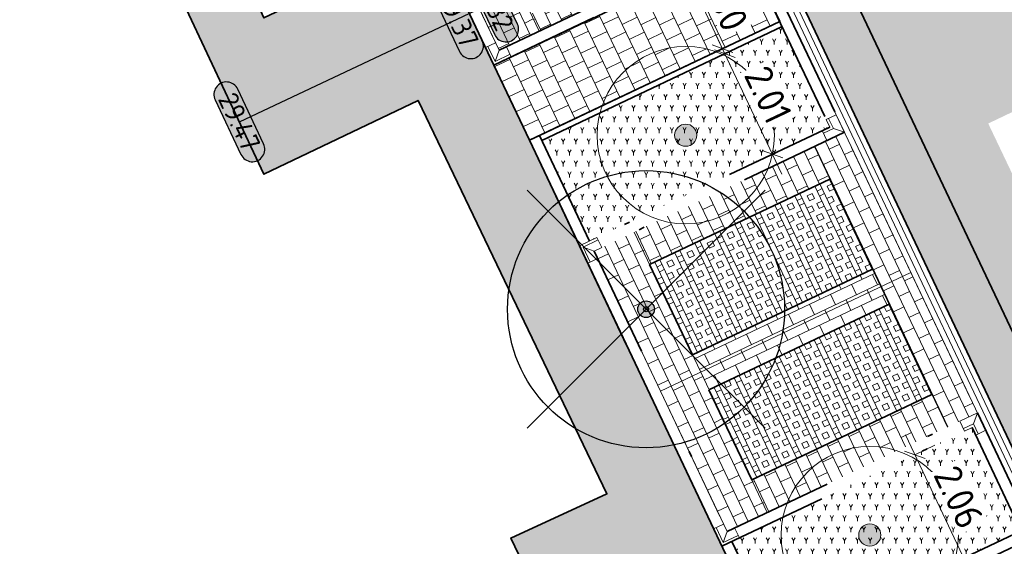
# Model space of a CAD drawing. Header units: metres. Extents: x 199937 to 201628, y 374508 to 375260.
# Tile 168 of 183: x 201379 to 201397, y 375068 to 375077. Entities that reach past the tile are written whole.
import ezdxf
from ezdxf.enums import TextEntityAlignment as Align

# ---------------------------------------------------------------- set-up
doc = ezdxf.new("R2010")
doc.units = ezdxf.units.M
doc.set_wipeout_variables(frame=1)
for name, pattern in [('VH-GELEIDEBAND', [6, 2, -2, 0, -2]), ('VH-OPSLUITBAND', [10, 4, -2, 2, -2]), ('VH-OPSLUITBAND_100X200', [16, 8, -2, 4, -2])]:
    doc.linetypes.add(name, pattern=pattern)
for name, color, linetype, lineweight in [('N-WE-GR-BEPLANTING_CULTUUR-A', 92, 'Continuous', 0), ('N-WE-OG-HOOGTELIJN-G', 7, 'Continuous', 25), ('N-WE-VH-GOOT-G', 170, 'Continuous', 35), ('N-WE-VH-KANTOPSLUITING_GELEIDEBAND_50 200-G', 20, 'VH-GELEIDEBAND', 35), ('N-WE-VH-KANTOPSLUITING_GELEIDEBAND_50 200_250_HOEKSTUK-S', 20, 'Continuous', 25), ('N-WE-VH-KANTOPSLUITING_OPSLUITBAND-G', 150, 'VH-OPSLUITBAND', 35), ('N-WE-VH-KANTOPSLUITING_OPSLUITBAND_100X200-G', 150, 'VH-OPSLUITBAND_100X200', 35), ('N-WE-VH-KANTVERHARDING_STREKLAAG-G', 60, 'Continuous', 18), ('N-WE-VH-VERHARDING_BETONSTRAATSTEEN-G', 252, 'Continuous', 35), ('N-WE-VH-VERHARDING_GRASBETONSTEEN-A', 72, 'Continuous', 18), ('N-WE-VH-VERHARDING_GRASBETONSTEEN-G', 70, 'Continuous', 35), ('N-WE-VH-VERHARDING_TEGEL-A', 252, 'Continuous', 18), ('N-WE-VH-VERHARDING_TEGEL-G', 252, 'Continuous', 35), ('N-WE-VW-MARKERING_PARKEERVAK-O', 7, 'Continuous', 18), ('X-XX-AL-HOOGTELABEL-S', 7, 'Continuous', 25), ('X-XX-AL-M', 7, 'Continuous', 18), ('X-XX-AL-T35', 50, 'Continuous', 35)]:
    doc.layers.add(name, color=color, linetype=linetype, lineweight=lineweight)
for name, color, linetype, lineweight, true_color in [('N-WE-GR-BOOM-S', 3, 'Continuous', 25, 0x00ff00), ('N-WE-VH-VERHARDING_BETONSTRAATSTEEN_HEIDE-A', 7, 'Continuous', 0, 0x986657), ('N-WE-VH-VERHARDING_BETONSTRAATSTEEN_ROOD-A', 7, 'Continuous', 0, 0xa92c0a), ('V-WE-GR-BOOM-S', 80, 'Continuous', 25, 0x3fff00)]:
    doc.layers.add(name, color=color, linetype=linetype, lineweight=lineweight, true_color=true_color)
doc.layers.add('X-XX-AL-HULPLIJN-G', color=7, linetype='Continuous', lineweight=18, plot=False)
doc.styles.add('NLCS-ISO-ANNOTATIEF-T18', font='NLCS-ISO.ttf', dxfattribs={"height": 1.8})
doc.styles.add('NLCS-ISO-ANNOTATIEF-T25', font='NLCS-ISO.ttf', dxfattribs={"height": 2.5})
doc.dimstyles.new('NLCS-ANNOTATIEF-T25-SCHRAP_L2_H1', dxfattribs={"dimtxt": 2.5, "dimasz": 1.4, "dimexe": 2, "dimexo": 2, "dimgap": 0.7, "dimtad": 1, "dimzin": 0, "dimdsep": 46, "dimtxsty": 'NLCS-ISO-ANNOTATIEF-T25', "dimblk": 'OBLIQUE', "dimcen": 0, "dimdle": 2, "dimclrd": 256, "dimclre": 256, "dimclrt": 256, "dimadec": 1, "dimazin": 0, "dimtfac": 1, "dimtdec": 3, "dimtofl": 0, "dimtmove": 0, "dimatfit": 3, "dimldrblk": 'OBLIQUE', "dimfxl": 2, "dimfxlon": 1, "dimtfillclr": 256, "dimtolj": 1, "dimtzin": 0, "dimlwd": -1, "dimlwe": -1, "dimarcsym": 0})
pattern_1 = [(205.36819958, (201384.0801804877, 375094.0205405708), (-0.099779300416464, -0.2797214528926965), [0.21, -0.21]), (295.36819958, (201384.0801804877, 375094.0205405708), (0.1897503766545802, 0.08997107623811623), [])]
pattern_2 = [(205.37, (0, 0), (-0.09977051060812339, -0.2797245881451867), [0.21, -0.21]), (295.37, (0, 0), (0.1897475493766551, 0.08997703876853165), [])]
pattern_3 = [(295.36819958, (201384.0801804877, 375094.0205405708), (0.3614292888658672, 0.1713734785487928), []), (295.36819958, (201383.9898231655, 375093.9776972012), (0.3614292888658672, 0.1713734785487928), []), (205.36819958, (201384.0801804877, 375094.0205405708), (0.1713734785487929, -0.3614292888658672), [-0.1, 0.1]), (205.36819958, (201384.1230238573, 375093.9301832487), (0.1713734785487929, -0.3614292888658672), [-0.1, 0.1]), (205.36819958, (201384.165867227, 375093.8398259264), (0.1713734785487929, -0.3614292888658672), [0.1, -0.1]), (205.36819958, (201384.2087105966, 375093.7494686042), (0.1713734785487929, -0.3614292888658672), [0.1, -0.1]), (295.36819958, (201383.8994658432, 375093.9348538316), (0.3614292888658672, 0.1713734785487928), [0.1, -0.1]), (295.36819958, (201383.809108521, 375093.8920104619), (0.3614292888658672, 0.1713734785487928), [0.1, -0.1])]
pattern_4 = [(59.99999999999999, (201123.740729, 375003.3732360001), (-0.1154700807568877, 0.1999999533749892), [0.0577352, -0.1732052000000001]), (120, (201123.740729, 375003.3732360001), (-0.2309400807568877, -4.662501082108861e-08), [0.0577352, -0.1732052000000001]), (270, (201123.740729, 375003.3732360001), (0.11547, -0.2000000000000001), [0.05, -0.35])]

# ---------------------------------------------------------------- blocks, each defined once
blk = doc.blocks.new('SGR-BOOM_01-SO')
at = {"linetype": 'ByBlock', "lineweight": 18}
h = blk.add_hatch(color=0, dxfattribs=at)
h.dxf.hatch_style = 1
edge = h.paths.add_edge_path()
edge.add_arc((0, 0), 0.25, 0, 360)
at = {"color": 0, "linetype": 'ByBlock', "lineweight": 18}
for radius in [2, 0.25]:
    blk.add_circle((0, 0), radius, dxfattribs=at)
blk = doc.blocks.new('_Oblique')
at = {"color": 0, "linetype": 'ByBlock', "lineweight": -2}
blk.add_line((-0.5, -0.5), (0.5, 0.5), dxfattribs=at)
blk = doc.blocks.new('*D194')
at = {"layer": 'Defpoints', "color": 0, "transparency": 16777216}
blk.add_point((201390.9854039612, 375078.20764789), dxfattribs=at)
at = {"layer": 'X-XX-AL-M', "transparency": 16777216}
for p, q in [((201390.817036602, 375078.5704884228), (201391.7898783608, 375076.4863327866)), ((201390.9862244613, 375078.2080308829), (201391.3486820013, 375078.3772187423)), ((201391.6206905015, 375076.8487903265), (201391.9831480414, 375077.0179781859))]:
    blk.add_line(p, q, dxfattribs=at)
at = {"layer": 'X-XX-AL-M', "transparency": 16777216, "xscale": 0.28, "yscale": 0.28, "zscale": 0.28}
for p, rotation in [((201390.9862244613, 375078.2080308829), 115.0222162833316), ((201391.6206905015, 375076.8487903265), 295.0222162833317)]:
    blk.add_blockref('_Oblique', p, dxfattribs=dict(at, rotation=rotation))
at = {"layer": 'X-XX-AL-M', "transparency": 16777216, "insert": (201391.6568535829, 375077.6933687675), "char_height": 0.5, "attachment_point": 5, "rotation": 295.02221628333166, "style": 'NLCS-ISO-ANNOTATIEF-T25', "bg_fill": 3, "box_fill_scale": 1.1, "bg_fill_color": 256, "bg_fill_true_color": 13158600, "bg_fill_transparency": 0}
blk.add_mtext('\\A1;1.50', dxfattribs=at)
at = {"layer": 'Defpoints', "color": 0, "transparency": 16777216}
for p in [(201391.6198700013, 375076.8484073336), (201391.6206905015, 375076.8487903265)]:
    blk.add_point(p, dxfattribs=at)
blk = doc.blocks.new('*D218')
at = {"layer": 'Defpoints', "color": 0, "transparency": 16777216}
for p in [(201391.6629859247, 375076.7581792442), (201392.5231755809, 375074.9440260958), (201392.5231755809, 375074.9440260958)]:
    blk.add_point(p, dxfattribs=at)
at = {"layer": 'X-XX-AL-M', "transparency": 16777216}
for p, q in [((201391.4916124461, 375077.1196085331), (201392.6945490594, 375074.5825968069)), ((201391.6629859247, 375076.7581792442), (201392.0244152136, 375076.9295527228)), ((201392.5231755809, 375074.9440260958), (201392.8846048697, 375075.1153995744))]:
    blk.add_line(p, q, dxfattribs=at)
at = {"layer": 'X-XX-AL-M', "transparency": 16777216, "xscale": 0.28, "yscale": 0.28, "zscale": 0.28}
for p, rotation in [((201391.6629859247, 375076.7581792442), 115.3681995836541), ((201392.5231755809, 375074.9440260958), 295.3681995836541)]:
    blk.add_blockref('_Oblique', p, dxfattribs=dict(at, rotation=rotation))
at = {"layer": 'X-XX-AL-M', "transparency": 16777216, "insert": (201392.4454743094, 375076.0181918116), "char_height": 0.5, "attachment_point": 5, "rotation": 295.3681995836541, "style": 'NLCS-ISO-ANNOTATIEF-T25', "bg_fill": 3, "box_fill_scale": 1.1, "bg_fill_color": 256, "bg_fill_true_color": 13158600, "bg_fill_transparency": 0}
blk.add_mtext('\\A1;2.01', dxfattribs=at)
blk = doc.blocks.new('*D219')
at = {"layer": 'Defpoints', "color": 0, "transparency": 16777216}
for p in [(201395.0937777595, 375069.522586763), (201395.9763511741, 375067.6612259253), (201395.9763511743, 375067.6612259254)]:
    blk.add_point(p, dxfattribs=at)
at = {"layer": 'X-XX-AL-M', "transparency": 16777216}
for p, q in [((201394.922404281, 375069.8840160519), (201396.1477246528, 375067.2997966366)), ((201395.0937777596, 375069.522586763), (201395.4552070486, 375069.6939602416)), ((201395.9763511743, 375067.6612259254), (201396.3377804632, 375067.832599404))]:
    blk.add_line(p, q, dxfattribs=at)
at = {"layer": 'X-XX-AL-M', "transparency": 16777216, "xscale": 0.28, "yscale": 0.28, "zscale": 0.28}
for p, rotation in [((201395.0937777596, 375069.522586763), 115.3681995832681), ((201395.9763511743, 375067.6612259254), 295.3681995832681)]:
    blk.add_blockref('_Oblique', p, dxfattribs=dict(at, rotation=rotation))
at = {"layer": 'X-XX-AL-M', "transparency": 16777216, "insert": (201395.8874580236, 375068.7589954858), "char_height": 0.5, "attachment_point": 5, "rotation": 295.3681995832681, "style": 'NLCS-ISO-ANNOTATIEF-T25', "bg_fill": 3, "box_fill_scale": 1.1, "bg_fill_color": 256, "bg_fill_true_color": 13158600, "bg_fill_transparency": 0}
blk.add_mtext('\\A1;2.06', dxfattribs=at)
blk = doc.blocks.new('SVH-GELEIDEBAND HOEKSTUK_50 200X250_L150_H90INW_HD-MM')
at = {"linetype": 'Continuous', "lineweight": 0}
blk.add_line((150, 0), (300, 150), dxfattribs=at)
blk.add_lwpolyline([(150, 0), (0, 0), (0, 200), (350, 200), (350, -150), (150, -150)], close=True, dxfattribs=at)
blk.add_lwpolyline([(300, -150), (300, 150), (0, 150)], dxfattribs=at)
blk = doc.blocks.new('SVH-GELEIDEBAND HOEKSTUK_50 200X250_L350_H90UITW_HD-MM')
at = {"linetype": 'Continuous', "lineweight": 0}
for p, q in [((200, 350), (200, 150)), ((200, 150), (-1.4210854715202e-14, 150)), ((200, 150), (350, 0))]:
    blk.add_line(p, q, dxfattribs=at)
blk.add_lwpolyline([(-1.4210854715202e-14, 200), (150, 200), (150, 350), (350, 350), (350, 0), (-4.263256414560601e-14, 0)], close=True, dxfattribs=at)
blk = doc.blocks.new('V-SGR-BOOM_01')
at = {"ltscale": 0.1}
h = blk.add_hatch(color=256, dxfattribs=at)
edge = h.paths.add_edge_path()
edge.add_arc((1.70530256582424e-13, -1.70530256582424e-13), 0.15, 0, 360)
at = {"lineweight": -3}
for p, q in [((-2.146446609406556, 2.146446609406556), (2.146446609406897, -2.146446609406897)), ((2.146446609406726, 2.146446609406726), (-2.146446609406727, -2.146446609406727))]:
    blk.add_line(p, q, dxfattribs=at)
for centre, radius in [((0, 0), 2.5), ((7.366995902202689e-12, -5.115907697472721e-12), 0.04499999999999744)]:
    blk.add_circle(centre, radius)
at = {"ltscale": 0.1}
blk.add_circle((1.70530256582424e-13, -1.70530256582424e-13), 0.15, dxfattribs=at)
blk = doc.blocks.new('*U283')
h = blk.add_hatch(color=253)
h.dxf.hatch_style = 1
edge = h.paths.add_edge_path()
edge.add_line((2.726055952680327, 1.132202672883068), (-2.726055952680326, 1.132202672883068))
edge.add_arc((-2.726055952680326, 0), 1.132202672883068, 90, 270)
edge.add_line((-2.726055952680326, -1.132202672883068), (2.726055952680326, -1.132202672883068))
edge.add_arc((2.726055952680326, 3.697785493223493e-32), 1.132202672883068, 270, 450)
blk.add_lwpolyline([(2.726055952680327, 1.132202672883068), (-2.726055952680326, 1.132202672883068, 0.9999999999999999), (-2.726055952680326, -1.132202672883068), (2.726055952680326, -1.132202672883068, 0.9999999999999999)], format="xyb", close=True)
at = {"style": 'NLCS-ISO-ANNOTATIEF-T18'}
blk.add_attdef('HGT', text='', height=1.8, dxfattribs=at).set_placement((-0.002853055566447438, -0.0004570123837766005), align=Align.MIDDLE_CENTER)

msp = doc.modelspace()

# ---------------------------------------------------------------- hatches: boundary and pattern name
at = {"layer": 'N-WE-GR-BEPLANTING_CULTUUR-A'}
h = msp.add_hatch(dxfattribs=at)
h.set_pattern_fill('AGR-BEPLANTING_SOORT_01-SO', color=256, scale=0.2, pattern_type=2)
h.set_pattern_definition(pattern_4)
h.paths.add_polyline_path([(201393.5570055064, 375075.4342216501), (201392.6968158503, 375077.2483747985), (201388.359664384, 375075.1918930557), (201389.2198540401, 375073.3777399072)])
h = msp.add_hatch(dxfattribs=at)
h.set_pattern_fill('AGR-BEPLANTING_SOORT_01-SO', color=256, scale=0.2, pattern_type=2)
h.set_pattern_definition(pattern_4)
h.paths.add_polyline_path([(201397.0101810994, 375068.1514214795), (201396.1276076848, 375070.0127823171), (201391.7904562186, 375067.9563005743), (201392.6730296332, 375066.0949397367)])
at = {"layer": 'N-WE-VH-VERHARDING_BETONSTRAATSTEEN_HEIDE-A', "true_color": 0x986657}
h = msp.add_hatch(dxfattribs=at)
h.set_pattern_fill('AVH-HEI_BSS_KEIFRMT_KEPER-SO', color=25, scale=2, angle=115.26, pattern_type=2)
h.set_pattern_definition([(115.26, (0, 0), (-0.279532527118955, 0.1003073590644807), [0.63, -0.21]), (25.26000000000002, (-0.3798398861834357, -0.1792251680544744), (-0.279532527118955, 0.1003073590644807), [0.63, -0.21])])
h.paths.add_polyline_path([(201387.5632557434, 375091.3428484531), (201386.749300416, 375090.9588175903), (201404.0427092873, 375054.4867536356), (201404.8559251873, 375054.8723439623)])
at = {"layer": 'N-WE-VH-VERHARDING_BETONSTRAATSTEEN_ROOD-A'}
h = msp.add_hatch(dxfattribs=at)
h.set_pattern_fill('AVH-ROO_BSS_KEIFRMT_KEPER-SO', color=36, scale=2, angle=-19.62634688, pattern_type=2)
h.set_pattern_definition([(340.37365312, (201390.8928701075, 375092.9137880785), (0.2683354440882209, 0.1272638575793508), [0.63, -0.21]), (250.37365312, (201391.033941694, 375093.3093873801), (0.2683354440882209, 0.1272638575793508), [0.63, -0.21])])
h.paths.add_polyline_path([(201390.8831714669, 375092.9092121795), (201387.5632557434, 375091.3428484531), (201404.8559251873, 375054.8723439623), (201408.1728249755, 375056.4450683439)])
h = msp.add_hatch(dxfattribs=at)
h.set_pattern_fill('AVH-ROO_BSS_KEIFRMT_HALFST-SO', color=36, scale=2, angle=-154.63180042, pattern_type=2)
h.set_pattern_definition(pattern_1)
h.paths.add_polyline_path([(201387.2402580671, 375079.4200048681), (201386.5173994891, 375079.0772579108), (201386.6029168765, 375078.8969004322), (201387.5884837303, 375076.8183248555), (201388.3113423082, 375077.1610718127)])
h = msp.add_hatch(dxfattribs=at)
h.set_pattern_fill('AVH-ROO_BSS_KEIFRMT_HALFST-SO', color=36, scale=2, angle=205.37, pattern_type=2)
h.set_pattern_definition(pattern_2)
h.paths.add_polyline_path([(201391.5642059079, 375078.7034331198), (201391.4142541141, 375079.0196837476), (201388.1613905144, 375077.4773224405), (201388.3113423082, 375077.1610718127)])
h = msp.add_hatch(dxfattribs=at)
h.set_pattern_fill('AVH-ROO_BSS_KEIFRMT_HALFST-SO', color=36, scale=2, angle=-154.63180042, pattern_type=2)
h.set_pattern_definition(pattern_1)
h.paths.add_polyline_path([(201393.8234068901, 375075.3391937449), (201393.2812629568, 375075.0821335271), (201394.4808773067, 375072.5521285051), (201395.02302124, 375072.8091887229)])
h = msp.add_hatch(dxfattribs=at)
h.set_pattern_fill('AVH-ROO_BSS_KEIFRMT_HALFST-SO', color=36, scale=2, angle=205.37, pattern_type=2)
h.set_pattern_definition(pattern_2)
h.paths.add_polyline_path([(201393.5597448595, 375074.4948109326), (201393.2812629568, 375075.0821335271), (201390.0283993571, 375073.53977222), (201390.3068812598, 375072.9524496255)])
h = msp.add_hatch(dxfattribs=at)
h.set_pattern_fill('AVH-ROO_BSS_KEIFRMT_HALFST-SO', color=36, scale=2, angle=-154.63180042, pattern_type=2)
h.set_pattern_definition(pattern_1)
h.paths.add_polyline_path([(201390.0283993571, 375073.53977222), (201389.3055407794, 375073.1970252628), (201389.5195882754, 375072.7455958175), (201390.5051551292, 375070.6670202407), (201391.2280137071, 375071.0097671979)])
h = msp.add_hatch(dxfattribs=at)
h.set_pattern_fill('AVH-ROO_BSS_KEIFRMT_HALFST-SO', color=36, scale=2, angle=-64.63180041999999, pattern_type=2)
h.set_pattern_definition([(295.36819958, (0, 0), (0.2797214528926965, -0.09977930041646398), [0.21, -0.21]), (25.36819958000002, (0, 0), (-0.08997107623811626, 0.1897503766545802), [])])
h.paths.add_polyline_path([(201394.6308291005, 375072.2358778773), (201394.330925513, 375072.8683791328), (201391.0780619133, 375071.3260178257), (201391.3779655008, 375070.6935165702)])
h = msp.add_hatch(dxfattribs=at)
h.set_pattern_fill('AVH-ROO_BSS_KEIFRMT_HALFST-SO', color=36, scale=2, angle=-154.63180042, pattern_type=2)
h.set_pattern_definition(pattern_1)
h.paths.add_polyline_path([(201395.02302124, 375072.8091887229), (201394.4808773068, 375072.5521285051), (201395.6804916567, 375070.022123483), (201396.22263559, 375070.2791837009)])
h = msp.add_hatch(dxfattribs=at)
h.set_pattern_fill('AVH-ROO_BSS_KEIFRMT_HALFST-SO', color=36, scale=2, angle=-154.63180042, pattern_type=2)
h.set_pattern_definition(pattern_1)
h.paths.add_polyline_path([(201391.228013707, 375071.0097671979), (201390.505155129, 375070.6670202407), (201390.5906725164, 375070.4866627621), (201391.7047694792, 375068.1370152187), (201392.427628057, 375068.4797621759)])
h = msp.add_hatch(dxfattribs=at)
h.set_pattern_fill('AVH-ROO_BSS_KEIFRMT_HALFST-SO', color=36, scale=2, angle=205.37, pattern_type=2)
h.set_pattern_definition(pattern_2)
h.paths.add_polyline_path([(201395.6804916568, 375070.022123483), (201395.4020097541, 375070.6094460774), (201392.1491461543, 375069.0670847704), (201392.427628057, 375068.4797621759)])
at = {"layer": 'N-WE-VH-VERHARDING_GRASBETONSTEEN-A', "true_color": 0x52a500}
h = msp.add_hatch(dxfattribs=at)
h.set_pattern_fill('AVH-GRASBETONSTEEN_01-SO', color=74, angle=-154.63180042, pattern_type=2)
h.set_pattern_definition(pattern_3)
h.paths.add_polyline_path([(201393.5597448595, 375074.4948109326), (201390.3068812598, 375072.9524496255), (201391.0780619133, 375071.3260178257), (201394.330925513, 375072.8683791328)])
h = msp.add_hatch(dxfattribs=at)
h.set_pattern_fill('AVH-GRASBETONSTEEN_01-SO', color=74, angle=-154.63180042, pattern_type=2)
h.set_pattern_definition(pattern_3)
h.paths.add_polyline_path([(201394.6308291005, 375072.2358778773), (201391.3779655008, 375070.6935165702), (201392.1491461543, 375069.0670847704), (201395.402009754, 375070.6094460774)])
at = {"layer": 'N-WE-VH-VERHARDING_TEGEL-A'}
h = msp.add_hatch(dxfattribs=at)
h.set_pattern_fill('AVH-TEGEL_300X300_HALFST-SO', color=256, scale=5, angle=115.44303439, pattern_type=2)
h.set_pattern_definition([(115.44303439, (201401.0731080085, 375044.2177613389), (-0.2643359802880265, 0.2064618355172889), [0.3, -0.3]), (205.44303439, (201401.0731080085, 375044.2177613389), (0.1288840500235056, -0.2709038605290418), [])])
edge = h.paths.add_edge_path()
edge.add_line((201376.9752212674, 375091.374895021), (201375.6376201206, 375090.6980507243))
edge.add_line((201375.6376201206, 375090.6980507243), (201377.1400000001, 375087.7289999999))
edge.add_line((201377.1400000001, 375087.7289999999), (201374.4300000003, 375086.4199999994))
edge.add_line((201374.4300000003, 375086.4199999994), (201378.0210000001, 375078.8639999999))
edge.add_line((201378.0210000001, 375078.8639999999), (201380.7320000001, 375080.1489999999))
edge.add_line((201380.7320000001, 375080.1489999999), (201383.339908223, 375074.5822153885))
edge.add_line((201383.339908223, 375074.5822153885), (201386.1263999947, 375075.9136218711))
edge.add_line((201386.1263999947, 375075.9136218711), (201389.5347019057, 375068.8166609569))
edge.add_line((201389.5347019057, 375068.8166609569), (201387.8, 375068.02))
edge.add_line((201387.8, 375068.02), (201388.5030000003, 375066.5490000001))
edge.add_line((201388.5030000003, 375066.5490000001), (201388.1421297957, 375066.3767281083))
edge.add_line((201388.1421297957, 375066.3767281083), (201389.0628853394, 375064.4553827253))
edge.add_line((201389.0628853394, 375064.4553827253), (201389.4210000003, 375064.627))
edge.add_line((201389.4210000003, 375064.627), (201390.1260000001, 375063.1500000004))
edge.add_line((201390.1260000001, 375063.1500000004), (201391.7957047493, 375063.9242207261))
edge.add_line((201391.7957047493, 375063.9242207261), (201395.4146780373, 375056.3851675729))
edge.add_line((201395.4146780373, 375056.3851675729), (201393.7030000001, 375055.5569999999))
edge.add_line((201393.7030000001, 375055.5569999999), (201394.405, 375054.086))
edge.add_line((201394.405, 375054.086), (201394.0439838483, 375053.9140339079))
edge.add_line((201394.0439838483, 375053.9140339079), (201394.9601806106, 375051.9910860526))
edge.add_line((201394.9601806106, 375051.9910860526), (201395.3210000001, 375052.1629999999))
edge.add_line((201395.3210000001, 375052.1629999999), (201396.0239999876, 375050.687999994))
edge.add_line((201396.0239999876, 375050.687999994), (201397.6983135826, 375051.4363360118))
edge.add_line((201397.6983135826, 375051.4363360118), (201401.0095747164, 375044.3536569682))
edge.add_line((201401.0095747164, 375044.3536569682), (201401.755953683, 375044.7149579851))
edge.add_arc((201399.2070653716, 375049.980474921), 5.850000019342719, 295.8303155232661, 302.4445854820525)
edge.add_line((201402.3454947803, 375045.0435972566), (201399.5871770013, 375051.0460804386))
edge.add_line((201399.5871770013, 375051.0460804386), (201387.4934558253, 375076.5519234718))
edge.add_line((201387.4934558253, 375076.5519234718), (201386.4026779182, 375078.8530461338))
edge.add_line((201386.4026779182, 375078.8530461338), (201383.3436004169, 375077.4029825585))
edge.add_line((201383.3436004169, 375077.4029825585), (201376.9752212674, 375091.374895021))
h = msp.add_hatch(dxfattribs=at)
h.set_pattern_fill('AVH-TEGEL_300X300_HALFST-SO', color=256, angle=205.44, pattern_type=2)
h.set_pattern_definition([(205.44, (0, 0), (-0.206475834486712, -0.2643250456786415), [0.3, -0.3]), (295.44, (0, 0), (0.2709106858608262, 0.1288697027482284), [])])
h.paths.add_polyline_path([(201392.6539724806, 375077.3387321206), (201392.011321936, 375078.6940919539), (201387.4934558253, 375076.5519234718), (201388.1361063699, 375075.1965636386)])

# ---------------------------------------------------------------- linework, layer by layer
at = {"layer": 'N-WE-VH-GOOT-G'}
msp.add_lwpolyline([(201400.8901148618, 375043.7958789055), (201396.8924407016, 375041.8607175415, 0.06618443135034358), (201374.4029157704, 375027.1696497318), (201370.8998503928, 375024.0998248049, -0.01786340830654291), (201364.6580979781, 375018.8331073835, -0.4803959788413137), (201358.1222262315, 375020.3670911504), (201336.52873963, 375065.6942798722, -0.2972931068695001), (201337.1534363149, 375070.350762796), (201344.1168929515, 375078.4309199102, -0.08486663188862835), (201356.8515762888, 375087.881662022), (201374.73481857, 375096.6610691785, -0.4182043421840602), (201385.8921849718, 375092.7664871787), (201404.4711429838, 375053.5831804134)], format="xyb", dxfattribs=at)
at = {"layer": 'N-WE-VH-KANTOPSLUITING_OPSLUITBAND-G'}
for points in [[(201388.3168210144, 375075.2822503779), (201388.1361063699, 375075.1965636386)], [(201388.3168210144, 375075.2822503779), (201389.2198540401, 375073.3777399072)], [(201388.1361063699, 375075.1965636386), (201389.0391393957, 375073.2920531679)], [(201391.7904562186, 375067.9563005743), (201392.6730296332, 375066.0949397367)]]:
    msp.add_lwpolyline(points, dxfattribs=at)
at = {"layer": 'N-WE-VH-KANTOPSLUITING_OPSLUITBAND_100X200-G'}
for points in [[(201388.3168210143, 375075.2822503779), (201392.6539724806, 375077.3387321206)], [(201388.359664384, 375075.1918930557), (201392.6968158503, 375077.2483747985)]]:
    msp.add_lwpolyline(points, dxfattribs=at)
at = {"layer": 'N-WE-VH-VERHARDING_BETONSTRAATSTEEN-G'}
msp.add_lwpolyline([(201387.5632557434, 375091.3428484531), (201404.8559251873, 375054.8723439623)], dxfattribs=at)
at = {"layer": 'N-WE-VH-VERHARDING_GRASBETONSTEEN-G'}
for points in [[(201390.3068812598, 375072.9524496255), (201393.5597448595, 375074.4948109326), (201394.330925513, 375072.8683791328), (201391.0780619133, 375071.3260178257)], [(201391.3779655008, 375070.6935165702), (201394.6308291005, 375072.2358778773), (201395.4020097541, 375070.6094460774), (201392.1491461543, 375069.0670847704)]]:
    msp.add_lwpolyline(points, close=True, dxfattribs=at)
at = {"layer": 'N-WE-VH-VERHARDING_TEGEL-G'}
for points in [[(201381.5269343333, 375096.4620729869), (201374.4249237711, 375093.0946196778), (201377.1400000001, 375087.7289999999), (201374.4300000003, 375086.4199999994), (201378.0210000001, 375078.8639999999), (201380.7320000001, 375080.1489999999), (201383.339908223, 375074.5822153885), (201386.1263999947, 375075.9136218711), (201389.5347019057, 375068.8166609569), (201387.8, 375068.02), (201388.5030000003, 375066.5490000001)], [(201402.3454947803, 375045.0435972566), (201399.5871770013, 375051.0460804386), (201388.1361063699, 375075.1965636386), (201392.6539724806, 375077.3387321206), (201392.011321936, 375078.6940919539), (201387.4934558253, 375076.5519234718), (201386.4026779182, 375078.8530461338), (201383.3436004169, 375077.4029825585), (201381.850338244, 375080.6791267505), (201384.8599029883, 375082.106126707), (201384.345837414, 375083.1904527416), (201381.3525041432, 375081.7713504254), (201378.8702261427, 375087.2173469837), (201381.7776516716, 375088.6066419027), (201381.2632326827, 375089.6915594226), (201378.3675296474, 375088.3202385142), (201376.9752212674, 375091.374895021), (201384.0466322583, 375094.7278325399)]]:
    msp.add_lwpolyline(points, dxfattribs=at)
at = {"layer": 'N-WE-VH-VERHARDING_TEGEL-G', "ltscale": 5}
msp.add_lwpolyline([(201387.4934558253, 375076.5519234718), (201388.1361063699, 375075.1965636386)], dxfattribs=at)
at = {"layer": 'N-WE-VW-MARKERING_PARKEERVAK-O'}
for points in [[(201386.5173994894, 375079.0772579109), (201387.5884837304, 375076.8183248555)], [(201387.5884837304, 375076.8183248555), (201392.1063498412, 375078.9604933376)], [(201393.2812629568, 375075.0821335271), (201394.4808773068, 375072.552128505), (201395.6804916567, 375070.022123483)], [(201393.951936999, 375075.0681217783), (201395.02302124, 375072.8091887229)], [(201389.4340708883, 375072.9259532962), (201390.5051551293, 375070.6670202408)], [(201390.5051551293, 375070.6670202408), (201395.02302124, 375072.8091887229)], [(201390.5051551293, 375070.6670202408), (201395.02302124, 375072.8091887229)], [(201390.5051551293, 375070.6670202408), (201395.02302124, 375072.8091887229)], [(201395.02302124, 375072.8091887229), (201396.0941054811, 375070.5502556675)], [(201390.5051551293, 375070.6670202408), (201391.5762393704, 375068.4080871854)]]:
    msp.add_lwpolyline(points, dxfattribs=at)
at = {"layer": 'X-XX-AL-HULPLIJN-G'}
for points in [[(201387.2402580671, 375079.4200048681), (201388.3113423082, 375077.1610718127)], [(201390.0283993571, 375073.53977222), (201391.2280137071, 375071.0097671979)], [(201391.2280137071, 375071.0097671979), (201392.427628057, 375068.4797621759)]]:
    msp.add_lwpolyline(points, dxfattribs=at)

# ---------------------------------------------------------------- block references
at = {"layer": 'N-WE-GR-BOOM-S', "color": 3, "true_color": 0x00ff00, "xscale": 0.8, "yscale": 0.8, "zscale": 0.2}
for p in [(201390.9580512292, 375075.2869199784), (201394.2805774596, 375068.072988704)]:
    msp.add_blockref('SGR-BOOM_01-SO', p, dxfattribs=at)
at = {"layer": 'N-WE-VH-KANTOPSLUITING_GELEIDEBAND_50 200_250_HOEKSTUK-S', "xscale": 0.001, "yscale": 0.001, "zscale": 0.001}
for name, p, rotation in [('SVH-GELEIDEBAND HOEKSTUK_50 200X250_L150_H90INW_HD-MM', (201387.7240197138, 375076.88258991), 205.3681995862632), ('SVH-GELEIDEBAND HOEKSTUK_50 200X250_L350_H90UITW_HD-MM', (201393.5071562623, 375075.1892419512), 25.36819958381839), ('SVH-GELEIDEBAND HOEKSTUK_50 200X250_L150_H90INW_HD-MM', (201389.3698058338, 375073.0614892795), 115.3681995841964), ('SVH-GELEIDEBAND HOEKSTUK_50 200X250_L150_H90INW_HD-MM', (201391.8403054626, 375068.2012802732), 205.3681995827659)]:
    msp.add_blockref(name, p, dxfattribs=dict(at, rotation=rotation))
at = {"layer": 'X-XX-AL-HOOGTELABEL-S', "xscale": 0.2, "yscale": 0.2, "zscale": 0.2, "rotation": 295.2863487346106}
for p, values in [((201387.4819624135, 375077.6889548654), {'HGT': '29.32'}), ((201386.8464331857, 375077.3879735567), {'HGT': '29.37'}), ((201382.9018174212, 375075.5280044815), {'HGT': '29.47'})]:
    msp.add_blockref('*U283', p, dxfattribs=at).add_auto_attribs(values)

# ---------------------------------------------------------------- next in the draw order: dimensions: what is measured, and where the dimension line sits
at = {"layer": 'X-XX-AL-M'}
dim = msp.add_linear_dim(base=(201391.6206905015, 375076.8487903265), p1=(201390.9854039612, 375078.20764789), p2=(201391.6198700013, 375076.8484073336), angle=295.0222162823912, dimstyle='NLCS-ANNOTATIEF-T25-SCHRAP_L2_H1', override={"dimtfill": 1}, dxfattribs=at)
dim.commit()
dim.dimension.update_dxf_attribs({"geometry": '*D194', "text_midpoint": (201391.3034574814, 375077.5284106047), "dimtype": 161})
dim = msp.add_aligned_dim(p1=(201395.0937777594, 375069.5225867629), p2=(201395.9763511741, 375067.6612259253), distance=2.0902017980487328e-10, dimstyle='NLCS-ANNOTATIEF-T25-SCHRAP_L2_H1', override={"dimtfill": 1}, dxfattribs=at)
dim.commit()
dim.dimension.update_dxf_attribs({"geometry": '*D219', "text_midpoint": (201395.8874580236, 375068.7589954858)})

# ---------------------------------------------------------------- next in the draw order: block references
at = {"layer": 'N-WE-VH-KANTOPSLUITING_GELEIDEBAND_50 200_250_HOEKSTUK-S', "xscale": 0.001, "yscale": 0.001, "zscale": 0.001, "rotation": 115.3681995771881}
msp.add_blockref('SVH-GELEIDEBAND HOEKSTUK_50 200X250_L350_H90UITW_HD-MM', (201396.3725873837, 375069.9629330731), dxfattribs=at)

# ---------------------------------------------------------------- next in the draw order: dimensions: what is measured, and where the dimension line sits
at = {"layer": 'X-XX-AL-M'}
dim = msp.add_aligned_dim(p1=(201391.6629859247, 375076.7581792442), p2=(201392.5231755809, 375074.9440260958), distance=0, dimstyle='NLCS-ANNOTATIEF-T25-SCHRAP_L2_H1', override={"dimtfill": 1}, dxfattribs=at)
dim.commit()
dim.dimension.update_dxf_attribs({"geometry": '*D218', "text_midpoint": (201392.4454743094, 375076.0181918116)})

# ---------------------------------------------------------------- next in the draw order: linework, layer by layer
at = {"layer": 'N-WE-OG-HOOGTELIJN-G'}
msp.add_lwpolyline([(201382.9018174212, 375075.5280044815), (201398.9624445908, 375083.1055415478)], dxfattribs=at)
at = {"layer": 'N-WE-VH-KANTOPSLUITING_GELEIDEBAND_50 200-G'}
for points in [[(201384.142086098, 375094.7730923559), (201379.8244926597, 375092.7258841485), (201387.4934558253, 375076.5519234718), (201392.011321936, 375078.6940919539), (201392.611129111, 375077.4290894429), (201393.5570055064, 375075.4342216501), (201389.0391393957, 375073.2920531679), (201391.6097415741, 375067.870613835), (201396.1276076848, 375070.0127823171), (201397.0101810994, 375068.1514214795), (201392.4923149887, 375066.0092529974), (201396.1340014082, 375058.3288806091), (201400.651867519, 375060.4710490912), (201401.5344409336, 375058.6096882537), (201397.0165748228, 375056.4675197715), (201399.5871770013, 375051.0460804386), (201404.2857577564, 375053.27393566)], [(201384.2862541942, 375094.620106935), (201380.0908940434, 375092.6308562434), (201387.5884837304, 375076.8183248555), (201392.1063498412, 375078.9604933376), (201392.7918437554, 375077.5147761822), (201393.8234068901, 375075.3391937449), (201389.3055407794, 375073.1970252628), (201391.7047694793, 375068.1370152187), (201396.22263559, 375070.2791837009), (201397.2765824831, 375068.0563935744), (201392.7587163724, 375065.9142250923), (201396.2290293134, 375058.5952819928), (201400.7468954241, 375060.7374504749), (201401.8008423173, 375058.5146603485), (201397.2829762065, 375056.3724918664), (201399.6822049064, 375051.3124818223)]]:
    msp.add_lwpolyline(points, dxfattribs=at)
at = {"layer": 'N-WE-VH-KANTVERHARDING_STREKLAAG-G'}
for points in [[(201400.8465441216, 375043.8858877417), (201396.8490656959, 375041.9508211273, 0.06618497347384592), (201374.3373379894, 375027.2451463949), (201370.8333033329, 375024.1744720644, -0.01786527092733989), (201364.5963799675, 375018.9117895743, -0.4803959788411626), (201358.2125052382, 375020.4100993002), (201336.6190186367, 375065.7372880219, -0.2972931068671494), (201337.2291874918, 375070.2854806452), (201344.1909545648, 375078.3636772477, -0.08484934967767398), (201356.896217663, 375087.7921770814), (201374.778887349, 375096.5713031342, -0.4182043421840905), (201385.8018276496, 375092.7236438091), (201404.3807856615, 375053.5403370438)], [(201400.8029733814, 375043.9758965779), (201396.8056905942, 375042.0409246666, 0.06618551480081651), (201374.2717600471, 375027.3206429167), (201370.7667559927, 375024.2491190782, -0.01786713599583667), (201364.5346619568, 375018.9904717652, -0.4803959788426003), (201358.3027842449, 375020.45310745), (201336.7092976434, 375065.7802961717, -0.2972931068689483), (201337.3049386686, 375070.2201984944), (201344.2650143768, 375078.2964324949, -0.0848320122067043), (201356.9408596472, 375087.7026924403), (201374.822956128, 375096.4815370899, -0.4182043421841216), (201385.7114703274, 375092.6808004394), (201404.2904283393, 375053.4974936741)]]:
    msp.add_lwpolyline(points, format="xyb", dxfattribs=at)
at = {"layer": 'N-WE-VW-MARKERING_PARKEERVAK-O'}
msp.add_lwpolyline([(201384.1420860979, 375094.773092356, -0.08170968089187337), (201385.6211130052, 375092.6379570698), (201404.2857577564, 375053.27393566)], format="xyb", dxfattribs=at)

# ---------------------------------------------------------------- next in the draw order: block references
at = {"layer": 'V-WE-GR-BOOM-S'}
msp.add_blockref('V-SGR-BOOM_01', (201390.2425417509, 375072.1477972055, 29.27617537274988), dxfattribs=at)

# ---------------------------------------------------------------- next in the draw order: wipeouts: each hides what was drawn before it
msp.add_wipeout([(201396.4184043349, 375075.49800027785), (201399.0402169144, 375070.0012558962), (201400.11429340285, 375070.5135641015), (201397.4924808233, 375076.01030848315)]).dxf.layer = 'X-XX-AL-T35'

doc.saveas('drawing.dxf')
